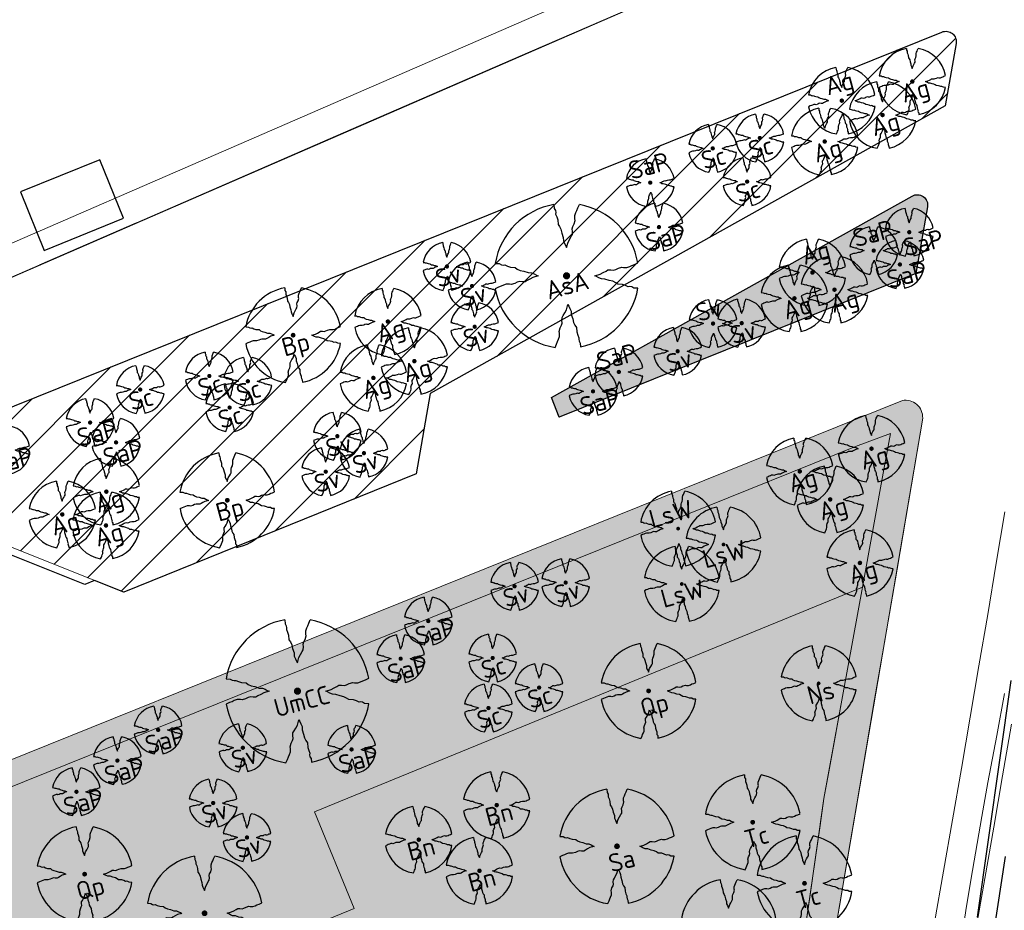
# Model space of a CAD drawing. Header units: metres. Extents: x 102000 to 105000, y 414600 to 420766.
# Tile 183 of 256: x 103701 to 103795, y 419531 to 419616. Entities that reach past the tile are written whole.
import ezdxf

# ---------------------------------------------------------------- set-up
doc = ezdxf.new("R2010")
doc.units = ezdxf.units.M
doc.layers.get('0').update_dxf_attribs({"color": 8})
for name, color, linetype, lineweight in [('B-WE-VH-BEDRIJFSVLOERPLAAT-S', 8, 'Continuous', 18), ('N-GV-GR-BOOM-S', 7, 'Continuous', 25), ('N-WE-GR-BOOM-T35-500', 50, 'Continuous', 35), ('N-WE-GR-GRAS-A', 252, 'Continuous', 18), ('N-WE-GR-GRAS-G', 8, 'Continuous', 18), ('N-WE-GR-HEESTERS-5 SOORTEN-A', 252, 'Continuous', 18), ('N-WE-GR-HEESTERS-5 SOORTEN-G', 2, 'Continuous', 18), ('N-WE-GR-OEVERBEPLANTING-A', 252, 'Continuous', 18), ('N-WE-GR-OEVERBEPLANTING-G', 7, 'Continuous', 18), ('N-WE-GR-RUBUS 2 SOORTEN-A', 252, 'Continuous', 18), ('N-WE-GR-RUBUS 2 SOORTEN-G', 3, 'Continuous', 18), ('N-WE-GW-TALUDLIJN-G', 90, 'Continuous', 18), ('N-WE-WH-WATERLIJN-G', 150, 'Continuous', 5)]:
    doc.layers.add(name, color=color, linetype=linetype, lineweight=lineweight)
doc.styles.add('NLCS-ISO-M500-T35', font='NLCS-ISO.ttf', dxfattribs={"height": 1.75})

# ---------------------------------------------------------------- blocks, each defined once
blk = doc.blocks.new('N-SGR-BOOM_1E GROOTTE')
at = {"ltscale": 0.1}
h = blk.add_hatch(color=256, dxfattribs=at)
edge = h.paths.add_edge_path()
edge.add_arc((-0.001990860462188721, 0.003386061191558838), 0.15, 0, 360)
at = {"flags": 128}
for points in [[(-0.524, 2.9575), (-0.514, 2.7865), (-0.463, 2.7055), (-0.451, 2.6245), (-0.454, 2.5555), (-0.41, 2.4485), (-0.369, 2.3205), (-0.356, 2.1315), (-0.288, 2.0405), (-0.234, 1.9285), (-0.203, 1.7705), (-0.139, 1.5935), (-0.134, 1.4535), (-0.085, 1.3455), (-0.039, 1.2505), (-0.004, 1.1785), (0.06100000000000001, 1.3985), (0.129, 1.5215), (0.191, 1.6395), (0.24, 1.7205), (0.246, 1.8335), (0.231, 1.9505), (0.258, 2.0405), (0.313, 2.1495), (0.354, 2.2995), (0.34, 2.3615), (0.339, 2.5025), (0.381, 2.6195), (0.426, 2.7135), (0.467, 2.8215), (0.53, 2.9555)], [(-2.958, 0.5175000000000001), (-2.785, 0.5075000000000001), (-2.702, 0.4585), (-2.622, 0.4455), (-2.554, 0.4515), (-2.446, 0.4055), (-2.32, 0.3645), (-2.13, 0.3505), (-2.041, 0.2835), (-1.924, 0.2255), (-1.766, 0.1955), (-1.593, 0.1345), (-1.453, 0.1295), (-1.344, 0.0805), (-1.25, 0.0355), (-1.177, -0.0015), (-1.397, -0.0655), (-1.521, -0.1335), (-1.638, -0.1955), (-1.719, -0.2455), (-1.831, -0.2495), (-1.949, -0.2355), (-2.041, -0.2625), (-2.149, -0.3165), (-2.297, -0.3585), (-2.359, -0.3455), (-2.501, -0.3465), (-2.617, -0.3875), (-2.711, -0.4315), (-2.82, -0.4705), (-2.954, -0.5355)], [(2.952, -0.5145000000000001), (2.779, -0.5045000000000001), (2.697, -0.4545), (2.618, -0.4415), (2.55, -0.4475), (2.439, -0.4015), (2.313, -0.3605), (2.125, -0.3465), (2.034, -0.2805), (1.92, -0.2245), (1.763, -0.1925), (1.588, -0.1305), (1.446, -0.1255), (1.339, -0.0775), (1.244, -0.0305), (1.172, 0.005500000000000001), (1.392, 0.0695), (1.515, 0.1365), (1.632, 0.1995), (1.712, 0.2495), (1.824, 0.2535), (1.944, 0.2385), (2.034, 0.2665), (2.142, 0.3195), (2.292, 0.3635), (2.354, 0.3495), (2.494, 0.3485), (2.612, 0.3885), (2.706, 0.4365), (2.815, 0.4755), (2.95, 0.5385)], [(-0.479, -2.9585), (-0.414, -2.8235), (-0.373, -2.7165), (-0.33, -2.6225), (-0.289, -2.5045), (-0.288, -2.3645), (-0.303, -2.3005), (-0.26, -2.1515), (-0.208, -2.0425), (-0.18, -1.9525), (-0.193, -1.8345), (-0.188, -1.7235), (-0.138, -1.6425), (-0.075, -1.5255), (-0.007, -1.4015), (0.055, -1.1805), (0.093, -1.2535), (0.137, -1.3475), (0.186, -1.4565), (0.192, -1.5955), (0.254, -1.7715), (0.284, -1.9305), (0.34, -2.0425), (0.407, -2.1335), (0.422, -2.3225), (0.463, -2.4495), (0.508, -2.5585), (0.502, -2.6255), (0.516, -2.7085), (0.5650000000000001, -2.7875), (0.5760000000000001, -2.9405)]]:
    blk.add_lwpolyline(points, dxfattribs=at)
for start, end in [(100.0002194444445, 170.1098166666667), (10.29992500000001, 79.79196666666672), (190.3241250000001, 260.8432527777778), (281.0945583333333, 350.0620888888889)]:
    blk.add_arc((-0.001990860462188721, 0.003386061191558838), 2.999994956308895, start, end)
blk = doc.blocks.new('N-SGR-BOOM_3E GROOTTE')
at = {"ltscale": 0.1}
h = blk.add_hatch(color=256, dxfattribs=at)
edge = h.paths.add_edge_path()
edge.add_arc((-0.001990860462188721, 0.003386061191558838), 0.15, 0, 360)
at = {"flags": 128}
for points in [[(-0.2956210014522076, 1.665075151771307), (-0.2899960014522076, 1.568887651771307), (-0.2613085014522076, 1.523325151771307), (-0.2545585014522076, 1.477762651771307), (-0.2562460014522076, 1.438950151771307), (-0.2314960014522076, 1.378762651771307), (-0.2084335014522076, 1.306762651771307), (-0.2011210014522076, 1.200450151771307), (-0.1628710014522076, 1.149262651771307), (-0.1324960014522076, 1.086262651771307), (-0.1150585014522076, 0.9973876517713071), (-0.07905850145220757, 0.8978251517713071), (-0.07624600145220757, 0.8190751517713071), (-0.04868350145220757, 0.758325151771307), (-0.02280850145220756, 0.7048876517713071), (-0.003121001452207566, 0.664387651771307), (0.03344149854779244, 0.788137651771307), (0.07169149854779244, 0.8573251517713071), (0.1065664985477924, 0.923700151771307), (0.1341289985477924, 0.969262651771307), (0.1375039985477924, 1.032825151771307), (0.1290664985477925, 1.098637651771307), (0.1442539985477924, 1.149262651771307), (0.1751914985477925, 1.210575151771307), (0.1982539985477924, 1.294950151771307), (0.1903789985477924, 1.329825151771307), (0.1898164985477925, 1.409137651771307), (0.2134414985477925, 1.474950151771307), (0.2387539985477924, 1.527825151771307), (0.2618164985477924, 1.588575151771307), (0.2972539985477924, 1.663950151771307)], [(-1.664746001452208, 0.292575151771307), (-1.567433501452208, 0.286950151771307), (-1.520746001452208, 0.259387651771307), (-1.475746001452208, 0.252075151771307), (-1.437496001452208, 0.255450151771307), (-1.376746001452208, 0.229575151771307), (-1.305871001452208, 0.206512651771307), (-1.198996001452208, 0.198637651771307), (-1.148933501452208, 0.160950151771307), (-1.083121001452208, 0.128325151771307), (-0.9942460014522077, 0.111450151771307), (-0.8969335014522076, 0.07713765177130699), (-0.8181835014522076, 0.074325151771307), (-0.7568710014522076, 0.04676265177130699), (-0.7039960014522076, 0.02145015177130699), (-0.6629335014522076, 0.0006376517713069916), (-0.7866835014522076, -0.03536234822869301), (-0.8564335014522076, -0.07361234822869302), (-0.9222460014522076, -0.108487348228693), (-0.9678085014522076, -0.136612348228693), (-1.030808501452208, -0.138862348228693), (-1.097183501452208, -0.130987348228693), (-1.148933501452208, -0.146174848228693), (-1.209683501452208, -0.176549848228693), (-1.292933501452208, -0.200174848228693), (-1.327808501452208, -0.192862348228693), (-1.407683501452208, -0.193424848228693), (-1.472933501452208, -0.216487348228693), (-1.525808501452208, -0.241237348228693), (-1.587121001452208, -0.263174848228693), (-1.662496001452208, -0.299737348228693)], [(1.659628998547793, -0.287924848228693), (1.562316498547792, -0.282299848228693), (1.516191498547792, -0.254174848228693), (1.471753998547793, -0.246862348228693), (1.433503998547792, -0.250237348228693), (1.371066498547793, -0.224362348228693), (1.300191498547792, -0.201299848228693), (1.194441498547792, -0.193424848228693), (1.143253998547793, -0.156299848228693), (1.079128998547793, -0.124799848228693), (0.9908164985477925, -0.106799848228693), (0.8923789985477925, -0.07192484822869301), (0.8125039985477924, -0.06911234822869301), (0.7523164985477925, -0.04211234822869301), (0.6988789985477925, -0.01567484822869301), (0.6583789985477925, 0.004575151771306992), (0.7821289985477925, 0.04057515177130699), (0.8513164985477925, 0.07826265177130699), (0.9171289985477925, 0.113700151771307), (0.9621289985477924, 0.141825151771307), (1.025128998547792, 0.144075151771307), (1.092628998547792, 0.135637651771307), (1.143253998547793, 0.151387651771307), (1.204003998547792, 0.181200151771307), (1.288378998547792, 0.205950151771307), (1.323253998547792, 0.198075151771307), (1.402003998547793, 0.197512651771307), (1.468378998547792, 0.220012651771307), (1.521253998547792, 0.247012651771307), (1.582566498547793, 0.268950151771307), (1.658503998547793, 0.304387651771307)], [(-0.2703085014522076, -1.662674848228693), (-0.2337460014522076, -1.586737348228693), (-0.2106835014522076, -1.526549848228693), (-0.1864960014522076, -1.473674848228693), (-0.1634335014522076, -1.407299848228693), (-0.1628710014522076, -1.328549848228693), (-0.1713085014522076, -1.292549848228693), (-0.1471210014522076, -1.208737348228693), (-0.1178710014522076, -1.147424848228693), (-0.1021210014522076, -1.096799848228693), (-0.1094335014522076, -1.030424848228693), (-0.1066210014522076, -0.967987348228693), (-0.07849600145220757, -0.9224248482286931), (-0.04305850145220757, -0.856612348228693), (-0.004808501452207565, -0.786862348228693), (0.03006649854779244, -0.662549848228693), (0.05144149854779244, -0.703612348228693), (0.07619149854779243, -0.756487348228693), (0.1037539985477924, -0.817799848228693), (0.1071289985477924, -0.8959873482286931), (0.1420039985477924, -0.9949873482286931), (0.1588789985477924, -1.084424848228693), (0.1903789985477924, -1.147424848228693), (0.2280664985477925, -1.198612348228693), (0.2365039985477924, -1.304924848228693), (0.2595664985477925, -1.376362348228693), (0.2848789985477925, -1.437674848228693), (0.2815039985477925, -1.475362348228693), (0.2893789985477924, -1.522049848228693), (0.3169414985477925, -1.566487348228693), (0.3231289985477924, -1.652549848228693)]]:
    blk.add_lwpolyline(points, dxfattribs=at)
for start, end in [(100.0002194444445, 170.1098166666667), (10.29992500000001, 79.79196666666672), (190.3241250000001, 260.8432527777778), (281.0945583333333, 350.0620888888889)]:
    blk.add_arc((-0.001990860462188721, 0.003386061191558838), 1.687497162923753, start, end)
blk = doc.blocks.new('N-SGR-BOOM_2E GROOTTE')
at = {"ltscale": 0.1}
h = blk.add_hatch(color=256, dxfattribs=at)
edge = h.paths.add_edge_path()
edge.add_arc((-0.001990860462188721, 0.003386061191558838), 0.15, 0, 360)
at = {"flags": 128}
for points in [[(-0.3934977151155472, 2.21897151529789), (-0.3859977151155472, 2.09072151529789), (-0.3477477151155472, 2.02997151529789), (-0.3387477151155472, 1.96922151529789), (-0.3409977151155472, 1.91747151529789), (-0.3079977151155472, 1.83722151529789), (-0.2772477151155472, 1.74122151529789), (-0.2674977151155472, 1.59947151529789), (-0.2164977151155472, 1.53122151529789), (-0.1759977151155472, 1.44722151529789), (-0.1527477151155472, 1.32872151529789), (-0.1047477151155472, 1.19597151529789), (-0.1009977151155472, 1.09097151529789), (-0.06424771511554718, 1.00997151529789), (-0.02974771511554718, 0.9387215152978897), (-0.003497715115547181, 0.8847215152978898), (0.04525228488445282, 1.04972151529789), (0.09625228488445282, 1.14197151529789), (0.1427522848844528, 1.23047151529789), (0.1795022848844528, 1.29122151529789), (0.1840022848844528, 1.37597151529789), (0.1727522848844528, 1.46372151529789), (0.1930022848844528, 1.53122151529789), (0.2342522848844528, 1.61297151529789), (0.2650022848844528, 1.72547151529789), (0.2545022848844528, 1.77197151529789), (0.2537522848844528, 1.87772151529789), (0.2852522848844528, 1.96547151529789), (0.3190022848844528, 2.03597151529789), (0.3497522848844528, 2.11697151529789), (0.3970022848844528, 2.21747151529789)], [(-2.218997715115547, 0.3889715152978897), (-2.089247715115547, 0.3814715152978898), (-2.026997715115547, 0.3447215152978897), (-1.966997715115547, 0.3349715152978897), (-1.915997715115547, 0.3394715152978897), (-1.834997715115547, 0.3049715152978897), (-1.740497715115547, 0.2742215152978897), (-1.597997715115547, 0.2637215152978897), (-1.531247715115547, 0.2134715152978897), (-1.443497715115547, 0.1699715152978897), (-1.324997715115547, 0.1474715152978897), (-1.195247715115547, 0.1017215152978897), (-1.090247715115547, 0.09797151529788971), (-1.008497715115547, 0.06122151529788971), (-0.9379977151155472, 0.02747151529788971), (-0.8832477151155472, -0.0002784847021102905), (-1.048247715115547, -0.04827848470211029), (-1.141247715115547, -0.0992784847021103), (-1.228997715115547, -0.1457784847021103), (-1.289747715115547, -0.1832784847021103), (-1.373747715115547, -0.1862784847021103), (-1.462247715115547, -0.1757784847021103), (-1.531247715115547, -0.1960284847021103), (-1.612247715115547, -0.2365284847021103), (-1.723247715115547, -0.2680284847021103), (-1.769747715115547, -0.2582784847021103), (-1.876247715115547, -0.2590284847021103), (-1.963247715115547, -0.2897784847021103), (-2.033747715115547, -0.3227784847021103), (-2.115497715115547, -0.3520284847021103), (-2.215997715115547, -0.4007784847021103)], [(2.213502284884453, -0.3850284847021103), (2.083752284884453, -0.3775284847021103), (2.022252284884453, -0.3400284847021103), (1.963002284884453, -0.3302784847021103), (1.912002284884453, -0.3347784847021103), (1.828752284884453, -0.3002784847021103), (1.734252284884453, -0.2695284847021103), (1.593252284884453, -0.2590284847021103), (1.525002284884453, -0.2095284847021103), (1.439502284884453, -0.1675284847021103), (1.321752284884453, -0.1435284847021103), (1.190502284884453, -0.0970284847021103), (1.084002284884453, -0.0932784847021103), (1.003752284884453, -0.05727848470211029), (0.9325022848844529, -0.02202848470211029), (0.8785022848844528, 0.00497151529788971), (1.043502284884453, 0.05297151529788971), (1.135752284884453, 0.1032215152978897), (1.223502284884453, 0.1504715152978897), (1.283502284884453, 0.1879715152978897), (1.367502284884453, 0.1909715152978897), (1.457502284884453, 0.1797215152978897), (1.525002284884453, 0.2007215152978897), (1.606002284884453, 0.2404715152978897), (1.718502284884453, 0.2734715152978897), (1.765002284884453, 0.2629715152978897), (1.870002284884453, 0.2622215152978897), (1.958502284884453, 0.2922215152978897), (2.029002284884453, 0.3282215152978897), (2.110752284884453, 0.3574715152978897), (2.212002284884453, 0.4047215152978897)], [(-0.3597477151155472, -2.21802848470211), (-0.3109977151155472, -2.11677848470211), (-0.2802477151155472, -2.036528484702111), (-0.2479977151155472, -1.96602848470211), (-0.2172477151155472, -1.87752848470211), (-0.2164977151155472, -1.77252848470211), (-0.2277477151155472, -1.72452848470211), (-0.1954977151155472, -1.61277848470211), (-0.1564977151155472, -1.53102848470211), (-0.1354977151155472, -1.46352848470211), (-0.1452477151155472, -1.37502848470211), (-0.1414977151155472, -1.29177848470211), (-0.1039977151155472, -1.23102848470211), (-0.05674771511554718, -1.14327848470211), (-0.005747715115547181, -1.05027848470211), (0.04075228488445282, -0.8845284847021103), (0.06925228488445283, -0.9392784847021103), (0.1022522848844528, -1.00977848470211), (0.1390022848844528, -1.09152848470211), (0.1435022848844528, -1.19577848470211), (0.1900022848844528, -1.32777848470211), (0.2125022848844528, -1.44702848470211), (0.2545022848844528, -1.53102848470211), (0.3047522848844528, -1.59927848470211), (0.3160022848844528, -1.74102848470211), (0.3467522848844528, -1.83627848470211), (0.3805022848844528, -1.91802848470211), (0.3760022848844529, -1.96827848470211), (0.3865022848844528, -2.03052848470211), (0.4232522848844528, -2.08977848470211), (0.4315022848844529, -2.20452848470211)]]:
    blk.add_lwpolyline(points, dxfattribs=at)
for start, end in [(100.0002194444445, 170.1098166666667), (10.29992500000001, 79.79196666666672), (190.3241250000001, 260.8432527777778), (281.0945583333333, 350.0620888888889)]:
    blk.add_arc((-0.001990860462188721, 0.003386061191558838), 2.249996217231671, start, end)

msp = doc.modelspace()

# ---------------------------------------------------------------- hatches: boundary and pattern name
at = {"layer": 'N-WE-GR-GRAS-A'}
h = msp.add_hatch(dxfattribs=at)
h.set_pattern_fill('AGR-GRAS_01-SO', color=256, scale=0.1, pattern_type=2)
h.set_pattern_definition([(0, (0, 500), (2.5, 2.5), [0.3, -2]), (45, (1, 500.5), (-0.2828427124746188, 4.666904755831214), [0.3, -2]), (29.99999999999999, (0.1999999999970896, 500.2999999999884), (0.5686533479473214, 3.215063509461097), [0.3, -2]), (15, (0.8000000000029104, 501.2000000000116), (0.9640675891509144, 1.811235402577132), [0.3, -2]), (135, (0.3999999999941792, 505), (-0.07071067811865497, -1.626345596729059), [0.3, -2]), (150, (3, 501), (0.5392304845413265, -1.466025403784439), [0.3, -2]), (165, (0.6000000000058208, 500.0999999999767), (0.358630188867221, -1.752536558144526), [0.3, -2]), (85, (1, 501), (-2.18169349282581, 2.600041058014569), [0.3, -2]), (99.99999999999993, (0, 500), (-2.780294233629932, 1.946782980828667), [0.2999999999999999, -2])])
h.paths.add_polyline_path([(103634.4654173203, 419516.3054129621), (103781.2118478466, 419575.4549580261), (103784.5519305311, 419576.6808947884), (103783.9271707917, 419573.2416017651), (103781.8783011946, 419561.9924473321), (103755.652962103, 419551.2338415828), (103729.4276230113, 419540.4752358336), (103733.2230378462, 419531.2234886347), (103677.3944819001, 419508.3205465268), (103621.5659259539, 419485.4176044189), (103625.2547256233, 419493.5785517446), (103629.8600714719, 419504.9419823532)])
at = {"layer": 'N-WE-GR-HEESTERS-5 SOORTEN-A'}
h = msp.add_hatch(dxfattribs=at)
h.set_pattern_fill('GOST_GLASS', color=256, scale=0.25)
h.set_pattern_definition([(45, (0, 0), (2.121320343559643, 0), [1.25, -1.75]), (45, (0.5303299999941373, 0), (2.121320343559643, 0), [0.5, -2.5]), (45, (0, 0.5303299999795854), (2.121320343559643, 0), [0.5, -2.5])])
edge = h.paths.add_edge_path()
edge.add_line((103615.5681243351, 419472.1483169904), (103621.5659259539, 419485.4176044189))
edge.add_line((103621.5659259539, 419485.4176044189), (103733.2230378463, 419531.2234886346))
edge.add_line((103733.2230378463, 419531.2234886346), (103729.4276230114, 419540.4752358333))
edge.add_line((103729.4276230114, 419540.4752358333), (103781.8783011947, 419561.9924473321))
edge.add_line((103781.8783011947, 419561.9924473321), (103780.0325638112, 419551.8724325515))
edge.add_line((103780.0325638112, 419551.8724325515), (103778.6557808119, 419544.3133157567))
edge.add_line((103778.6557808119, 419544.3133157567), (103778.1868264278, 419541.752417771))
edge.add_line((103778.1868264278, 419541.752417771), (103777.8165597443, 419539.1698712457))
edge.add_line((103777.8165597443, 419539.1698712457), (103777.0901099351, 419534.1197718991))
edge.add_line((103777.0901099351, 419534.1197718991), (103775.8241622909, 419525.3918383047))
edge.add_line((103775.8241622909, 419525.3918383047), (103773.8226919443, 419512.1603542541))
edge.add_line((103773.8226919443, 419512.1603542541), (103740.8064086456, 419520.8162921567))
edge.add_arc((103737.3757444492, 419513.7772538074), 7.830550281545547, 64.01646869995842, 122.0770529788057)
edge.add_line((103733.2172581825, 419520.4123506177), (103615.5681243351, 419472.1483169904))
at = {"layer": 'N-WE-GR-OEVERBEPLANTING-A'}
h = msp.add_hatch(dxfattribs=at)
h.set_pattern_fill('AGR-BEPLANTING_SOORT_01-SO', color=256, scale=0.1, pattern_type=2)
h.set_pattern_definition([(59.99999999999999, (103752.1066633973, 419580.1291304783), (-0.2886752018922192, 0.4999998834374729), [0.144338, -0.4330130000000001]), (120, (103752.1066633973, 419580.1291304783), (-0.5773502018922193, -1.165625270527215e-07), [0.1443379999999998, -0.4330129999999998]), (270, (103752.1066633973, 419580.1291304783), (0.288675, -0.5000000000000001), [0.125, -0.875])])
edge = h.paths.add_edge_path()
edge.add_arc((103787.1101684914, 419598.549539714), 0.9999999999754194, 350.0725734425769, 479.2040337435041)
edge.add_line((103786.6222473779, 419599.4224274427), (103752.1066633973, 419580.1291304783))
edge.add_line((103752.1066633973, 419580.1291304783), (103752.8603841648, 419578.2591950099))
edge.add_line((103752.8603841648, 419578.2591950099), (103786.9812293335, 419592.0123913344))
edge.add_line((103786.9812293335, 419592.0123913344), (103788.095195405, 419598.3771390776))
h = msp.add_hatch(dxfattribs=at)
h.set_pattern_fill('AGR-BEPLANTING_SOORT_01-SO', color=256, scale=0.1, pattern_type=2)
h.set_pattern_definition([(59.99999999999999, (103634.6672600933, 419518.9743977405), (-0.2886752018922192, 0.4999998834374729), [0.144338, -0.4330130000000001]), (120, (103634.6672600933, 419518.9743977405), (-0.5773502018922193, -1.165625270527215e-07), [0.1443379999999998, -0.4330129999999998]), (270, (103634.6672600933, 419518.9743977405), (0.288675, -0.5000000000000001), [0.125, -0.875])])
edge = h.paths.add_edge_path()
edge.add_line((103773.8226919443, 419512.1603542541), (103776.7339268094, 419531.652219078))
edge.add_line((103776.7339268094, 419531.652219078), (103778.1868264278, 419541.752417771))
edge.add_line((103778.1868264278, 419541.752417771), (103781.8783011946, 419561.9924473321))
edge.add_line((103781.8783011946, 419561.9924473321), (103783.9271707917, 419573.2416017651))
edge.add_line((103783.9271707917, 419573.2416017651), (103784.5577237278, 419576.7036021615))
edge.add_line((103784.5577237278, 419576.7036021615), (103781.2118478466, 419575.4549580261))
edge.add_line((103781.2118478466, 419575.4549580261), (103634.4654173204, 419516.3054129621))
edge.add_line((103634.4654173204, 419516.3054129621), (103629.860071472, 419504.9419823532))
edge.add_line((103629.860071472, 419504.9419823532), (103625.2547256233, 419493.5785517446))
edge.add_line((103625.2547256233, 419493.5785517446), (103621.5659259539, 419485.4176044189))
edge.add_line((103621.5659259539, 419485.4176044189), (103615.5681243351, 419472.1483169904))
edge.add_line((103615.5681243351, 419472.1483169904), (103613.9514502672, 419471.4850973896))
edge.add_line((103613.9514502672, 419471.4850973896), (103624.1549985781, 419494.058999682))
edge.add_line((103624.1549985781, 419494.058999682), (103633.3517765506, 419515.8565342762))
edge.add_line((103633.3517765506, 419515.8565342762), (103634.6672600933, 419518.9743977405))
edge.add_line((103634.6672600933, 419518.9743977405), (103785.6922398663, 419579.8485110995))
edge.add_arc((103785.9956835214, 419578.2369844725), 1.639846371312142, -2.36678180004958, 100.66369497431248, ccw=False)
edge.add_line((103787.6341310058, 419578.16926474), (103785.1799499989, 419563.7161500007))
edge.add_line((103785.1799499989, 419563.7161500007), (103783.8729927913, 419556.132758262))
edge.add_line((103783.8729927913, 419556.132758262), (103783.0342067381, 419551.2183112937))
edge.add_line((103783.0342067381, 419551.2183112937), (103782.196676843, 419546.3112241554))
edge.add_line((103782.196676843, 419546.3112241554), (103781.3320002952, 419541.2450847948))
edge.add_line((103781.3320002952, 419541.2450847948), (103780.4697020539, 419536.1928799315))
edge.add_line((103780.4697020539, 419536.1928799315), (103779.6256511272, 419531.2475860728))
edge.add_line((103779.6256511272, 419531.2475860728), (103778.7917877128, 419526.3413213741))
edge.add_line((103778.7917877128, 419526.3413213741), (103777.949315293, 419521.438902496))
edge.add_line((103777.949315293, 419521.438902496), (103777.4587866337, 419518.5519283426))
edge.add_line((103777.4587866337, 419518.5519283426), (103776.8557541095, 419515.0187611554))
edge.add_line((103776.8557541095, 419515.0187611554), (103776.2588764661, 419511.5216554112))
edge.add_line((103776.2588764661, 419511.5216554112), (103773.8226919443, 419512.1603542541))
at = {"layer": 'N-WE-GR-RUBUS 2 SOORTEN-A'}
h = msp.add_hatch(dxfattribs=at)
h.set_pattern_fill('ANSI31', color=256)
h.set_pattern_definition([(45, (0, 500), (-2.245064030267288, 2.245064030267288), [])])
edge = h.paths.add_edge_path()
edge.add_arc((103788.6576797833, 419614.3583140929), 2.20149866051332, 351.1595632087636, 352.9620924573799)
edge.add_line((103790.8425908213, 419614.0885732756), (103790.8426079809, 419614.088693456))
edge.add_arc((103789.847998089, 419614.1923812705), 0.9999999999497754, 354.0484287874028, 471.9530399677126)
edge.add_line((103789.4741515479, 419615.1198718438), (103655.1826742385, 419560.990583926))
edge.add_line((103655.1826742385, 419560.990583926), (103652.8685610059, 419555.5294791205))
edge.add_line((103652.8685610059, 419555.5294791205), (103689.3536324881, 419570.2356315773))
edge.add_line((103689.3536324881, 419570.2356315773), (103711.2042209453, 419561.4980509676))
edge.add_line((103711.2042209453, 419561.4980509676), (103739.1624862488, 419572.832209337))
edge.add_line((103739.1624862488, 419572.832209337), (103740.5079214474, 419580.519477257))
edge.add_line((103740.5079214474, 419580.519477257), (103789.791220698, 419608.0675357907))
edge.add_line((103789.791220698, 419608.0675357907), (103790.8330250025, 419614.019980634))

# ---------------------------------------------------------------- linework, layer by layer
at = {"transparency": 33554687}
for p, q in [((103708.877, 419602.891), (103701.29, 419599.81)), ((103711.147, 419597.302), (103708.877, 419602.891)), ((103701.29, 419599.81), (103703.559, 419594.221)), ((103703.559, 419594.221), (103711.147, 419597.302)), ((103703.142, 419592.83), (103712.401, 419596.858)), ((103796.079, 419553.057), (103792.861, 419530.383)), ((103789.855, 419498.361), (103795.556, 419536.21))]:
    msp.add_line(p, q, dxfattribs=at)
for points in [[(103708.3833854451, 419562.6260424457), (103707.4471460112, 419562.2465329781), (103692.5908966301, 419568.187227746), (103692.1744679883, 419569.1076400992), (103689.3536324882, 419570.2356315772), (103652.8685610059, 419555.5294791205), (103655.1826742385, 419560.990583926), (103789.4741515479, 419615.1198718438, -0.588342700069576), (103790.8330250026, 419614.019980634), (103789.791220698, 419608.0675357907), (103740.5079214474, 419580.519477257), (103739.1624862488, 419572.832209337), (103711.2042209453, 419561.4980509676)], [(103752.1066633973, 419580.1291304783), (103786.6222473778, 419599.4224274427, -0.6317552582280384), (103788.0951954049, 419598.3771390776), (103786.9812293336, 419592.0123913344), (103752.8603841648, 419578.2591950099)]]:
    msp.add_lwpolyline(points, format="xyb", close=True)
at = {"layer": 'B-WE-VH-BEDRIJFSVLOERPLAAT-S'}
msp.add_lwpolyline([(103654.148, 419571.515), (103771.0893414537, 419622.3619099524)], dxfattribs=at)
at = {"layer": 'N-WE-GR-GRAS-G'}
msp.add_lwpolyline([(103634.4654173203, 419516.3054129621), (103781.2118478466, 419575.4549580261), (103784.5519305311, 419576.6808947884), (103783.9271707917, 419573.2416017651), (103781.8783011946, 419561.9924473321), (103755.652962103, 419551.2338415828), (103729.4276230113, 419540.4752358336), (103733.2230378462, 419531.2234886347), (103677.3944819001, 419508.3205465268), (103621.5659259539, 419485.4176044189), (103625.2547256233, 419493.5785517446), (103629.8600714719, 419504.9419823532)], close=True, dxfattribs=at)
at = {"layer": 'N-WE-GR-HEESTERS-5 SOORTEN-G', "color": 8}
msp.add_lwpolyline([(103615.5681243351, 419472.1483169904), (103621.5659259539, 419485.4176044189), (103733.2230378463, 419531.2234886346), (103729.4276230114, 419540.4752358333), (103781.8783011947, 419561.9924473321), (103780.0325638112, 419551.8724325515), (103778.6557808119, 419544.3133157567), (103778.1868264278, 419541.752417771), (103777.8165597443, 419539.1698712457), (103777.0901099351, 419534.1197718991), (103775.8241622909, 419525.3918383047), (103773.8226919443, 419512.1603542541), (103740.8064086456, 419520.8162921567, 0.2588996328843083), (103733.2172581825, 419520.4123506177)], format="xyb", close=True, dxfattribs=at)
at = {"layer": 'N-WE-GR-OEVERBEPLANTING-G', "color": 8}
msp.add_lwpolyline([(103788.095195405, 419598.3771390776, 0.6317552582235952), (103786.6222473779, 419599.4224274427), (103752.1066633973, 419580.1291304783), (103752.8603841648, 419578.2591950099), (103786.9812293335, 419592.0123913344)], format="xyb", close=True, dxfattribs=at)
at = {"layer": 'N-WE-GR-OEVERBEPLANTING-G'}
msp.add_lwpolyline([(103788.095195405, 419598.3771390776, 0.6317552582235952), (103786.6222473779, 419599.4224274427), (103752.1066633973, 419580.1291304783), (103752.8603841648, 419578.2591950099), (103786.9812293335, 419592.0123913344)], format="xyb", close=True, dxfattribs=at)
at = {"layer": 'N-WE-GR-OEVERBEPLANTING-G', "color": 8}
msp.add_lwpolyline([(103634.6672600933, 419518.9743977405), (103785.6922398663, 419579.8485110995, -0.482506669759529), (103787.6341310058, 419578.16926474), (103785.1799499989, 419563.7161500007), (103783.8729927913, 419556.132758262), (103783.0342067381, 419551.2183112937), (103782.196676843, 419546.3112241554), (103781.3320002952, 419541.2450847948), (103780.4697020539, 419536.1928799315), (103779.6256511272, 419531.2475860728), (103778.7917877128, 419526.3413213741)], format="xyb", dxfattribs=at)
msp.add_lwpolyline([(103773.8226919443, 419512.1603542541), (103776.7339268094, 419531.652219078), (103776.7339268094, 419531.652219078), (103776.7339268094, 419531.652219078), (103778.1868264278, 419541.752417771), (103781.8783011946, 419561.9924473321), (103783.9271707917, 419573.2416017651), (103784.5577237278, 419576.7036021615), (103781.2118478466, 419575.4549580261), (103634.4654173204, 419516.3054129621)], dxfattribs=at)
at = {"layer": 'N-WE-GR-RUBUS 2 SOORTEN-G', "color": 8}
msp.add_lwpolyline([(103652.9517653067, 419574.2661856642), (103766.2993894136, 419623.5505222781), (103760.1255909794, 419638.532033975, -0.426901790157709), (103763.7273914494, 419645.2019116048), (103768.3525696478, 419646.8578327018), (103779.1120939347, 419652.0519815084), (103790.050900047, 419656.7504847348), (103794.5339310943, 419659.240603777), (103800.0690248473, 419661.080941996)], format="xyb", dxfattribs=at)
msp.add_lwpolyline([(103790.8330250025, 419614.019980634, 0.007865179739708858), (103790.8425908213, 419614.0885732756), (103790.8426079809, 419614.088693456, 0.5652234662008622), (103789.4741515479, 419615.1198718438), (103655.1826742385, 419560.990583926), (103652.8685610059, 419555.5294791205), (103689.3536324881, 419570.2356315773), (103711.2042209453, 419561.4980509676), (103739.1624862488, 419572.832209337), (103740.5079214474, 419580.519477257), (103789.791220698, 419608.0675357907)], format="xyb", close=True, dxfattribs=at)
msp.add_lwpolyline([(103790.8330250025, 419614.019980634, 0.007865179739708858), (103790.8425908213, 419614.0885732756), (103790.8426079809, 419614.088693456, 0.5652234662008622), (103789.4741515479, 419615.1198718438), (103655.1826742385, 419560.990583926), (103652.8685610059, 419555.5294791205), (103689.3536324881, 419570.2356315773), (103711.2042209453, 419561.4980509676), (103739.1624862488, 419572.832209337), (103740.5079214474, 419580.519477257), (103789.791220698, 419608.0675357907)], format="xyb", close=True, dxfattribs=at)
msp.add_lwpolyline([(103796.1262978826, 419548.858484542), (103795.2805734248, 419543.9367490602), (103794.4286480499, 419539.016138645), (103793.5705231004, 419534.096660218), (103792.706199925, 419529.1783206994)], dxfattribs=at)
at = {"layer": 'N-WE-GW-TALUDLIJN-G', "color": 8, "transparency": 33554687, "flags": 128}
msp.add_lwpolyline([(103791.0980145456, 419526.4679051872), (103791.7873432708, 419531.2699682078), (103792.4120123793, 419534.8545347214), (103793.2903694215, 419540.0431088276), (103793.8609032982, 419543.2883483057), (103794.7299820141, 419547.7812140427), (103795.4782899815, 419551.8092083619)], dxfattribs=at)
at = {"layer": 'N-WE-WH-WATERLIJN-G', "color": 8, "flags": 128}
for points in [[(103654.148, 419571.515), (103703.142, 419592.83), (103712.401, 419596.858), (103732.189, 419605.467), (103750.055, 419613.24), (103771.0893414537, 419622.3619099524), (103764.2006244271, 419639.1385535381, -0.4079335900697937), (103765.8855808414, 419643.074536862), (103788.0041936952, 419652.5022403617), (103806.897358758, 419660.5551485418, -0.6040870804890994)], [(103776.2588764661, 419511.5216554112), (103787.6341310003, 419578.1692647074, 0.4825066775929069), (103785.6922398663, 419579.8485110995), (103634.6672600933, 419518.9743977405)]]:
    msp.add_lwpolyline(points, format="xyb", dxfattribs=at)
msp.add_lwpolyline([(103795.5011537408, 419569.2115513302), (103794.6810759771, 419564.2903639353), (103793.8547982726, 419559.3702728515), (103793.0223219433, 419554.451284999), (103792.1836483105, 419549.5334072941), (103791.3387787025, 419544.6166466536), (103790.4877144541, 419539.701009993), (103789.6304569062, 419534.786504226), (103788.7670074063, 419529.873136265)], dxfattribs=at)

# ---------------------------------------------------------------- block references
at = {"layer": 'N-GV-GR-BOOM-S', "transparency": 33554687}
for name, p, xscale, yscale, zscale in [('N-SGR-BOOM_2E GROOTTE', (103786.6444993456, 419610.3739348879), 1.433867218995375, 1.433867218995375, 1.433867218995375), ('N-SGR-BOOM_2E GROOTTE', (103779.8972509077, 419608.5486780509), 1.433867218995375, 1.433867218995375, 1.433867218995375), ('N-SGR-BOOM_2E GROOTTE', (103783.7972499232, 419607.1724249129), 1.433867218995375, 1.433867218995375, 1.433867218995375), ('N-SGR-BOOM_2E GROOTTE', (103778.260661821, 419604.6368604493), 1.433867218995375, 1.433867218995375, 1.433867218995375), ('N-SGR-BOOM_3E GROOTTE', (103772.0538359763, 419604.9719897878), 1.372769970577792, 1.372769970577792, 1.372769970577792), ('N-SGR-BOOM_3E GROOTTE', (103767.5467823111, 419603.9793095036), 1.372769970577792, 1.372769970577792, 1.372769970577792), ('N-SGR-BOOM_3E GROOTTE', (103761.5642607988, 419600.6991175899), 1.372769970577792, 1.372769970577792, 1.372769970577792), ('N-SGR-BOOM_3E GROOTTE', (103770.837472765, 419600.796949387), 1.372769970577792, 1.372769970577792, 1.372769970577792), ('N-SGR-BOOM_1E GROOTTE', (103753.5599820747, 419591.7787081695), 2.311807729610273, 2.311807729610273, 2.311807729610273), ('N-SGR-BOOM_3E GROOTTE', (103762.3978730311, 419596.4452802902), 1.372769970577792, 1.372769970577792, 1.372769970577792), ('N-SGR-BOOM_3E GROOTTE', (103786.3497569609, 419595.9581755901), 1.372769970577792, 1.372769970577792, 1.372769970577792), ('N-SGR-BOOM_3E GROOTTE', (103782.9505408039, 419594.1936644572), 1.372769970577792, 1.372769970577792, 1.372769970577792), ('N-SGR-BOOM_3E GROOTTE', (103742.1086318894, 419592.6759025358), 1.372769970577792, 1.372769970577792, 1.372769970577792), ('N-SGR-BOOM_2E GROOTTE', (103777.0868317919, 419592.1017591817), 1.433867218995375, 1.433867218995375, 1.433867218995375), ('N-SGR-BOOM_3E GROOTTE', (103785.4563158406, 419592.8666450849), 1.372769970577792, 1.372769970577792, 1.372769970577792), ('N-SGR-BOOM_2E GROOTTE', (103779.1970158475, 419590.4542310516), 1.433867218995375, 1.433867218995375, 1.433867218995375), ('N-SGR-BOOM_3E GROOTTE', (103744.5084636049, 419590.8103279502), 1.372769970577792, 1.372769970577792, 1.372769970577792), ('N-SGR-BOOM_2E GROOTTE', (103775.3583332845, 419589.625019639), 1.433867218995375, 1.433867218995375, 1.433867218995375), ('N-SGR-BOOM_1E GROOTTE', (103727.3917219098, 419586.1002598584), 1.533157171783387, 1.533157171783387, 1.533157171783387), ('N-SGR-BOOM_2E GROOTTE', (103736.459574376, 419587.4031359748), 1.433867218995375, 1.433867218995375, 1.433867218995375), ('N-SGR-BOOM_3E GROOTTE', (103744.7668711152, 419586.9087993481), 1.372769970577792, 1.372769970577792, 1.372769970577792), ('N-SGR-BOOM_3E GROOTTE', (103767.5751445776, 419587.2127632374), 1.372769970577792, 1.372769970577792, 1.372769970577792), ('N-SGR-BOOM_3E GROOTTE', (103770.3174566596, 419587.2533632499), 1.372769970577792, 1.372769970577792, 1.372769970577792), ('N-SGR-BOOM_2E GROOTTE', (103738.9931494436, 419583.6173908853), 1.433867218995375, 1.433867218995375, 1.433867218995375), ('N-SGR-BOOM_3E GROOTTE', (103764.1893799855, 419584.5628314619), 1.372769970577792, 1.372769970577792, 1.372769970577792), ('N-SGR-BOOM_2E GROOTTE', (103735.072491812, 419582.007510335), 1.433867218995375, 1.433867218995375, 1.433867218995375), ('N-SGR-BOOM_3E GROOTTE', (103719.3716763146, 419582.1911095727), 1.372769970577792, 1.372769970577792, 1.372769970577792), ('N-SGR-BOOM_3E GROOTTE', (103758.5623229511, 419582.5833987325), 1.372769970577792, 1.372769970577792, 1.372769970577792), ('N-SGR-BOOM_3E GROOTTE', (103712.7564586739, 419580.898686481), 1.372769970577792, 1.372769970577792, 1.372769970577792), ('N-SGR-BOOM_3E GROOTTE', (103723.0582780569, 419581.6925274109), 1.372769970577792, 1.372769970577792, 1.372769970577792), ('N-SGR-BOOM_3E GROOTTE', (103756.0914645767, 419580.723633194), 1.372769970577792, 1.372769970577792, 1.372769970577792), ('N-SGR-BOOM_3E GROOTTE', (103721.3157517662, 419579.1678567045), 1.372769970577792, 1.372769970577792, 1.372769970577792), ('N-SGR-BOOM_3E GROOTTE', (103707.9658999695, 419577.7382847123), 1.372769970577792, 1.372769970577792, 1.372769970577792), ('N-SGR-BOOM_3E GROOTTE', (103731.6217653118, 419576.4298981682), 1.372769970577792, 1.372769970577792, 1.372769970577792), ('N-SGR-BOOM_2E GROOTTE', (103782.7387895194, 419575.2373087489), 1.433867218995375, 1.433867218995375, 1.433867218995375), ('N-SGR-BOOM_3E GROOTTE', (103710.4491165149, 419575.8356067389), 1.372769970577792, 1.372769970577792, 1.372769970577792), ('N-SGR-BOOM_3E GROOTTE', (103699.8922134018, 419575.1047181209), 1.372769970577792, 1.372769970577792, 1.372769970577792), ('N-SGR-BOOM_3E GROOTTE', (103734.1674506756, 419574.8088320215), 1.372769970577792, 1.372769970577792, 1.372769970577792), ('N-SGR-BOOM_2E GROOTTE', (103775.8719741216, 419573.061486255), 1.433867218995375, 1.433867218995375, 1.433867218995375), ('N-SGR-BOOM_1E GROOTTE', (103721.0923623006, 419570.2978125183), 1.533157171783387, 1.533157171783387, 1.533157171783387), ('N-SGR-BOOM_3E GROOTTE', (103730.5150445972, 419573.0298913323), 1.372769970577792, 1.372769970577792, 1.372769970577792), ('N-SGR-BOOM_2E GROOTTE', (103709.5163594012, 419571.1201213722), 1.433867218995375, 1.433867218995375, 1.433867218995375), ('N-SGR-BOOM_2E GROOTTE', (103778.7860492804, 419570.3817070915), 1.433867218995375, 1.433867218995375, 1.433867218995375), ('N-SGR-BOOM_2E GROOTTE', (103705.3025939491, 419568.9439780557), 1.433867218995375, 1.433867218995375, 1.433867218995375), ('N-SGR-BOOM_2E GROOTTE', (103709.4823344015, 419567.8868745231), 1.433867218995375, 1.433867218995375, 1.433867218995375), ('N-SGR-BOOM_1E GROOTTE', (103764.2311405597, 419567.5835920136), 1.210859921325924, 1.210859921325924, 1.210859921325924), ('N-SGR-BOOM_1E GROOTTE', (103768.575982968, 419566.0614447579), 1.210859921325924, 1.210859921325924, 1.210859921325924), ('N-SGR-BOOM_2E GROOTTE', (103781.6330400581, 419564.2979921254), 1.433867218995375, 1.433867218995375, 1.433867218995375), ('N-SGR-BOOM_1E GROOTTE', (103764.5836220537, 419562.2842291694), 1.210859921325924, 1.210859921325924, 1.210859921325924), ('N-SGR-BOOM_3E GROOTTE', (103748.5808255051, 419562.0662600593), 1.372769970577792, 1.372769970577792, 1.372769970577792), ('N-SGR-BOOM_3E GROOTTE', (103753.4718291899, 419562.418620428), 1.372769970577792, 1.372769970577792, 1.372769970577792), ('N-SGR-BOOM_3E GROOTTE', (103740.3244128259, 419558.7372513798), 1.372769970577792, 1.372769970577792, 1.372769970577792), ('N-SGR-BOOM_1E GROOTTE', (103727.8085447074, 419552.0218369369), 2.311807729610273, 2.311807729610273, 2.311807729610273), ('N-SGR-BOOM_3E GROOTTE', (103737.6809783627, 419555.1346237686), 1.372769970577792, 1.372769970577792, 1.372769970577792), ('N-SGR-BOOM_3E GROOTTE', (103746.4828886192, 419555.2013407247), 1.372769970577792, 1.372769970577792, 1.372769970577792), ('N-SGR-BOOM_1E GROOTTE', (103761.4087992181, 419552.0503236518), 1.533157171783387, 1.533157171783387, 1.533157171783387), ('N-SGR-BOOM_1E GROOTTE', (103777.6821543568, 419552.7793212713), 1.210859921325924, 1.210859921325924, 1.210859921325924), ('N-SGR-BOOM_3E GROOTTE', (103750.9318254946, 419552.3635260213), 1.372769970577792, 1.372769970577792, 1.372769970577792), ('N-SGR-BOOM_3E GROOTTE', (103746.0849946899, 419550.4117415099), 1.372769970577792, 1.372769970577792, 1.372769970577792), ('N-SGR-BOOM_3E GROOTTE', (103714.4751206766, 419548.3166392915), 1.372769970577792, 1.372769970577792, 1.372769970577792), ('N-SGR-BOOM_3E GROOTTE', (103722.5799047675, 419546.6054620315), 1.372769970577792, 1.372769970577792, 1.372769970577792), ('N-SGR-BOOM_3E GROOTTE', (103732.9841839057, 419546.4491515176), 1.372769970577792, 1.372769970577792, 1.372769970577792), ('N-SGR-BOOM_3E GROOTTE', (103710.5765195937, 419545.3823759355), 1.372769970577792, 1.372769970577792, 1.372769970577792), ('N-SGR-BOOM_3E GROOTTE', (103706.6580742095, 419542.3975606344), 1.372769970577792, 1.372769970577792, 1.372769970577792), ('N-SGR-BOOM_3E GROOTTE', (103719.7405534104, 419541.3180935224), 1.372769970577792, 1.372769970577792, 1.372769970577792), ('N-SGR-BOOM_2E GROOTTE', (103746.8729591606, 419541.1222052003), 1.433867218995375, 1.433867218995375, 1.433867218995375), ('N-SGR-BOOM_1E GROOTTE', (103771.3728038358, 419539.47940632), 1.533157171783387, 1.533157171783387, 1.533157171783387), ('N-SGR-BOOM_1E GROOTTE', (103758.3842699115, 419537.1762781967), 1.851365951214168, 1.851365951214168, 1.851365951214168), ('N-SGR-BOOM_2E GROOTTE', (103739.4140572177, 419537.8108141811), 1.433867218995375, 1.433867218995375, 1.433867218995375), ('N-SGR-BOOM_3E GROOTTE', (103722.9756305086, 419538.0206534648), 1.372769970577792, 1.372769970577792, 1.372769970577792), ('N-SGR-BOOM_1E GROOTTE', (103707.4356901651, 419534.5100305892), 1.533157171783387, 1.533157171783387, 1.533157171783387), ('N-SGR-BOOM_2E GROOTTE', (103745.2216555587, 419534.833916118), 1.433867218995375, 1.433867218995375, 1.433867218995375), ('N-SGR-BOOM_1E GROOTTE', (103776.3260448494, 419533.6384550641), 1.533157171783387, 1.533157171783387, 1.533157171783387), ('N-SGR-BOOM_1E GROOTTE', (103718.9196478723, 419530.7666242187), 1.851365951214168, 1.851365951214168, 1.851365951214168), ('N-SGR-BOOM_1E GROOTTE', (103769.0729766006, 419529.4530230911), 1.533157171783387, 1.533157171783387, 1.533157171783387)]:
    msp.add_blockref(name, p, dxfattribs=dict(at, xscale=xscale, yscale=yscale, zscale=zscale))

# ---------------------------------------------------------------- texts
at = {"layer": 'N-WE-GR-BOOM-T35-500', "style": 'NLCS-ISO-M500-T35'}
for s, p in [('Ag', (103778.5580772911, 419609.0290129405)), ('Ag', (103785.826799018, 419608.3237453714)), ('Ag', (103782.9795495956, 419605.1222353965)), ('Sc', (103771.2361356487, 419602.9218002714)), ('Sc', (103766.7290819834, 419601.9291199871)), ('Ag', (103777.4429614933, 419602.5866709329)), ('SaP', (103759.7796134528, 419600.9715196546)), ('Sc', (103770.0197724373, 419598.7467598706)), ('SaP', (103761.4326837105, 419594.1127330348)), ('SaP', (103781.2323368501, 419594.4942514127)), ('SaP', (103786.0544727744, 419593.5965311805)), ('Ag', (103776.3109656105, 419592.8100885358)), ('Sv', (103741.2909315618, 419590.6257130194)), ('SaP', (103784.49112652, 419590.5340978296)), ('AsA', (103751.8318209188, 419589.4858961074)), ('Sv', (103743.6907632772, 419588.7601384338)), ('Ag', (103779.0492206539, 419588.2003517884)), ('Sv', (103766.2051155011, 419587.3698103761)), ('Ag', (103774.5406329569, 419587.5748301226)), ('Ag', (103735.6418740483, 419585.3529464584)), ('Sv', (103769.4997563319, 419585.2031737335)), ('Bp', (103726.5740215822, 419584.0500703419)), ('Sv', (103743.9491707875, 419584.8586098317)), ('SaP', (103756.7064891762, 419582.6842822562)), ('Sv', (103763.3716796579, 419582.5126419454)), ('Ag', (103738.1754491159, 419581.5672013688)), ('Sc', (103718.5539759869, 419580.1409200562)), ('Sc', (103722.2405777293, 419579.6423378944)), ('Ag', (103734.2547914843, 419579.9573208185)), ('Sc', (103711.9387583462, 419578.8484969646)), ('SaP', (103755.1262752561, 419578.3910859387)), ('Sc', (103720.4980514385, 419577.1176671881)), ('SaP', (103707.0007106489, 419575.405737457)), ('SaP', (103709.4839271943, 419573.5030594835)), ('Sv', (103730.8040649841, 419574.3797086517)), ('SaP', (103698.9270240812, 419572.7721708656)), ('Sv', (103733.3497503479, 419572.7586425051)), ('Ag', (103781.9210891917, 419573.1871192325)), ('Sv', (103729.6973442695, 419570.9797018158)), ('Ag', (103775.054273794, 419571.0112967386)), ('Ag', (103708.6986590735, 419569.0699318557)), ('Bp', (103720.2746619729, 419568.2476230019)), ('LsW', (103761.7388263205, 419567.6166189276)), ('Ag', (103777.9683489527, 419568.3315175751)), ('Ag', (103704.4848936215, 419566.8937885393)), ('Ag', (103708.6646340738, 419565.8366850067)), ('LsW', (103766.8478218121, 419563.7686326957)), ('Ag', (103780.8153397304, 419562.247802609)), ('LsW', (103762.8554608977, 419559.9914171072)), ('Sv', (103747.7631251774, 419560.0160705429)), ('Sv', (103752.6541288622, 419560.3684309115)), ('SaP', (103739.3592235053, 419556.4047041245)), ('SaP', (103736.7157890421, 419552.8020765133)), ('Sc', (103745.6651882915, 419553.1511512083)), ('UmCC', (103725.8394854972, 419549.5069338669)), ('Sc', (103750.1141251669, 419550.3133365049)), ('Ns', (103776.8644540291, 419550.7291317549)), ('Qp', (103760.8812346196, 419549.5170153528)), ('Sc', (103745.2672943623, 419548.3615519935)), ('SaP', (103713.509931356, 419545.9840920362)), ('Sv', (103721.7622044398, 419544.555272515)), ('SaP', (103732.0189945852, 419544.1166042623)), ('SaP', (103709.6113302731, 419543.0498286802)), ('SaP', (103705.6928848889, 419540.065013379)), ('Sv', (103718.9228530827, 419539.2679040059)), ('Bn', (103746.0552588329, 419539.0720156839)), ('Tc', (103770.8452392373, 419536.9460980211)), ('Sv', (103722.1579301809, 419535.9704639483)), ('Bn', (103738.5963568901, 419535.7606246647)), ('Sa', (103757.856705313, 419534.6429698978)), ('Bn', (103744.4039552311, 419532.7837266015)), ('Qp', (103706.9081255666, 419531.9767222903)), ('Tc', (103775.7984802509, 419531.1051467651))]:
    msp.add_text(s, height=1.75, rotation=15.09, dxfattribs=at).set_placement(p)

doc.saveas('drawing.dxf')
